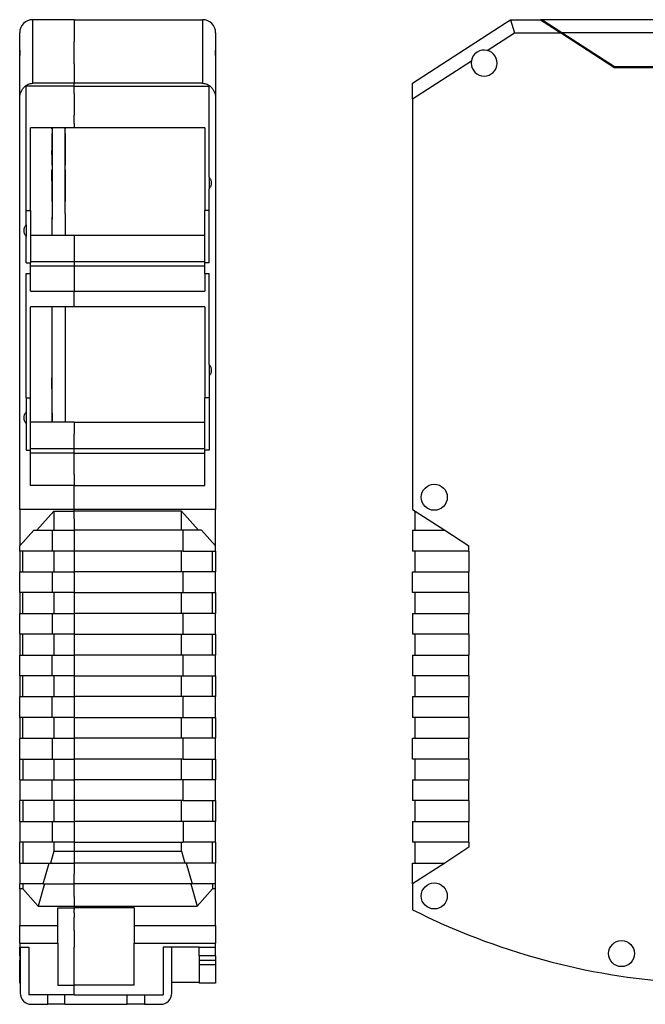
# Model space of a CAD drawing. Extents: x -11 to 300, y -102 to 102.
# Tile 4 of 5: x 156 to 228, y -57 to 57. Entities that reach past the tile are written whole.
import ezdxf

# ---------------------------------------------------------------- set-up
doc = ezdxf.new("R2010")
doc.units = 0
doc.layers.get('0').update_dxf_attribs({"linetype": 'CONTINUOUS'})

# ---------------------------------------------------------------- blocks, each defined once
blk = doc.blocks.new('ME_MAX_LP-MKDSO_2-2__00268395__', base_point=(159.44, 10.36))
at = {"color": 7}
for p, q in [((159.44, 44.2), (159.44, 44.33)), ((159.49, 44.33), (159.49, 44.2)), ((160.99, 44.2), (160.99, 44.33)), ((161.04, 44.2), (161.04, 44.33)), ((159.49, 44.2), (159.44, 44.2)), ((159.49, 44.2), (159.49, 43.66)), ((159.49, 43.66), (159.49, 42.96)), ((160.99, 43.66), (160.99, 44.2)), ((160.99, 44.2), (161.04, 44.2)), ((160.99, 42.41), (160.99, 43.66)), ((159.44, 42.41), (159.44, 42.26)), ((159.49, 42.41), (159.44, 42.41)), ((159.44, 42.26), (159.44, 41.96)), ((159.49, 42.96), (159.49, 42.66)), ((159.49, 42.66), (159.49, 42.41)), ((159.49, 42.41), (159.49, 42.35)), ((159.49, 42.35), (159.49, 42.26)), ((159.49, 42.26), (159.49, 41.96)), ((160.99, 42.41), (161.04, 42.41)), ((160.99, 42.35), (160.99, 42.41)), ((160.99, 41.26), (160.99, 42.35)), ((161.04, 41.26), (161.04, 42.41)), ((159.44, 41.96), (159.44, 41.71)), ((159.44, 41.26), (159.44, 41.71)), ((159.44, 41.26), (159.44, 40.01)), ((159.49, 41.96), (159.49, 41.71)), ((159.49, 41.71), (159.49, 41.26)), ((159.49, 41.26), (159.49, 40.71)), ((160.99, 40.69), (160.99, 41.26)), ((161.04, 41.21), (161.04, 41.26)), ((161.04, 40.01), (161.04, 41.21)), ((159.49, 40.01), (159.44, 40.01)), ((159.49, 40.71), (159.49, 40.69)), ((159.49, 40.69), (159.49, 40.01)), ((159.49, 40.01), (159.49, 39.47)), ((160.99, 40.01), (160.99, 40.69)), ((160.99, 40.01), (161.04, 40.01)), ((160.99, 39.47), (160.99, 40.01)), ((159.49, 39.47), (159.49, 38.77)), ((159.49, 38.77), (159.49, 38.21)), ((160.99, 38.21), (160.99, 39.47)), ((159.44, 38.21), (159.44, 37.77)), ((159.49, 38.21), (159.44, 38.21)), ((159.44, 37.77), (159.44, 37.51)), ((159.44, 37.51), (159.44, 37.21)), ((159.49, 38.21), (159.49, 37.8)), ((159.49, 37.8), (159.49, 37.77)), ((159.49, 37.77), (159.49, 37.51)), ((159.49, 37.51), (159.49, 37.21)), ((160.99, 38.21), (161.04, 38.21)), ((160.99, 37.8), (160.99, 38.21)), ((160.99, 37.07), (160.99, 37.8)), ((161.04, 37.07), (161.04, 38.21)), ((159.44, 37.21), (159.44, 37.07)), ((159.44, 37.07), (159.44, 35.81)), ((159.49, 37.21), (159.49, 37.07)), ((159.49, 37.07), (159.49, 36.81)), ((159.49, 36.81), (159.49, 36.51)), ((159.49, 36.51), (159.49, 35.81)), ((160.99, 35.81), (160.99, 37.07)), ((161.04, 37.01), (161.04, 37.07)), ((161.04, 35.81), (161.04, 37.01)), ((159.49, 35.81), (159.44, 35.81)), ((159.49, 35.81), (159.49, 34.45)), ((160.99, 35.81), (161.04, 35.81)), ((160.99, 34.45), (160.99, 35.81)), ((159.49, 34.45), (159.49, 34.02)), ((160.99, 34.45), (160.99, 34.02)), ((159.44, 34.02), (159.44, 31.94)), ((159.49, 34.02), (159.44, 34.02)), ((159.49, 34.02), (159.49, 33.79)), ((159.49, 33.32), (159.49, 33.79)), ((159.49, 33.02), (159.49, 33.32)), ((159.49, 32.62), (159.49, 33.02)), ((160.99, 34.02), (161.04, 34.02)), ((160.99, 34.02), (160.99, 33.79)), ((160.99, 33.79), (160.99, 31.94)), ((161.04, 32.82), (161.04, 34.02)), ((159.49, 32.32), (159.49, 32.62)), ((159.49, 31.94), (159.49, 32.32)), ((161.04, 31.94), (161.04, 32.82)), ((159.44, 23.69), (159.44, 22.6)), ((159.49, 23.6), (159.49, 23.69)), ((159.49, 23.3), (159.49, 23.6)), ((159.49, 22.6), (159.49, 23.3)), ((160.99, 23.69), (160.99, 22.6)), ((161.04, 22.6), (161.04, 23.69)), ((159.49, 22.6), (159.44, 22.6)), ((159.49, 22.06), (159.49, 22.6)), ((159.49, 21.36), (159.49, 22.06)), ((160.99, 22.6), (161.04, 22.6)), ((160.99, 22.6), (160.99, 22.06)), ((160.99, 22.06), (160.99, 20.81)), ((159.44, 20.81), (159.44, 20.66)), ((159.49, 20.81), (159.44, 20.81)), ((159.44, 20.66), (159.44, 20.36)), ((159.49, 21.06), (159.49, 21.36)), ((159.49, 20.81), (159.49, 21.06)), ((159.49, 20.75), (159.49, 20.81)), ((159.49, 20.66), (159.49, 20.75)), ((159.49, 20.36), (159.49, 20.66)), ((160.99, 20.81), (161.04, 20.81)), ((160.99, 20.81), (160.99, 20.75)), ((160.99, 20.75), (160.99, 19.66)), ((161.04, 19.66), (161.04, 20.81)), ((159.44, 20.36), (159.44, 20.11)), ((159.44, 20.11), (159.44, 19.81)), ((159.44, 19.81), (159.44, 19.66)), ((159.44, 19.66), (159.44, 18.41)), ((159.49, 20.11), (159.49, 20.36)), ((159.49, 19.81), (159.49, 20.11)), ((159.49, 19.66), (159.49, 19.81)), ((159.49, 19.41), (159.49, 19.66)), ((159.49, 19.11), (159.49, 19.41)), ((160.99, 19.66), (160.99, 19.09)), ((161.04, 19.61), (161.04, 19.66)), ((161.04, 18.41), (161.04, 19.61)), ((159.49, 18.41), (159.44, 18.41)), ((159.49, 19.09), (159.49, 19.11)), ((159.49, 18.41), (159.49, 19.09)), ((159.49, 17.87), (159.49, 18.41)), ((160.99, 19.09), (160.99, 18.41)), ((160.99, 18.41), (160.99, 17.87)), ((160.99, 18.41), (161.04, 18.41)), ((159.49, 17.17), (159.49, 17.87)), ((159.49, 16.87), (159.49, 17.17)), ((160.99, 17.87), (160.99, 16.61)), ((159.44, 16.61), (159.44, 16.47)), ((159.49, 16.61), (159.44, 16.61)), ((159.44, 16.47), (159.44, 16.17)), ((159.44, 16.17), (159.44, 15.91)), ((159.44, 15.91), (159.44, 15.61)), ((159.49, 16.61), (159.49, 16.87)), ((159.49, 16.47), (159.49, 16.61)), ((159.49, 16.2), (159.49, 16.47)), ((159.49, 16.17), (159.49, 16.2)), ((159.49, 15.91), (159.49, 16.17)), ((159.49, 15.61), (159.49, 15.91)), ((160.99, 16.61), (161.04, 16.61)), ((160.99, 16.61), (160.99, 16.2)), ((160.99, 16.2), (160.99, 15.47)), ((161.04, 15.47), (161.04, 16.61)), ((159.44, 15.61), (159.44, 15.47)), ((159.44, 14.21), (159.44, 15.47)), ((159.49, 15.47), (159.49, 15.61)), ((159.49, 15.21), (159.49, 15.47)), ((159.49, 14.91), (159.49, 15.21)), ((159.49, 14.21), (159.49, 14.91)), ((160.99, 15.47), (160.99, 14.21)), ((161.04, 15.41), (161.04, 15.47)), ((161.04, 14.21), (161.04, 15.41)), ((159.49, 14.21), (159.44, 14.21)), ((159.49, 12.42), (159.49, 14.21)), ((160.99, 14.21), (161.04, 14.21)), ((160.99, 14.21), (160.99, 12.42)), ((159.49, 12.42), (159.44, 12.42)), ((159.44, 12.42), (159.44, 10.36)), ((159.49, 11.72), (159.49, 12.42)), ((159.49, 11.43), (159.49, 11.72)), ((159.49, 11.43), (159.49, 11.42)), ((159.49, 11.42), (159.49, 11.02)), ((160.99, 12.42), (160.99, 11.43)), ((160.99, 12.42), (161.04, 12.42)), ((160.99, 11.43), (160.99, 10.36)), ((161.04, 11.22), (161.04, 12.42)), ((159.49, 11.02), (159.49, 10.72)), ((159.49, 10.72), (159.49, 10.36)), ((161.04, 10.36), (161.04, 11.22))]:
    blk.add_line(p, q, dxfattribs=at)
blk = doc.blocks.new('ME_MAX_LP-MSTBO_2-2__00286672__', base_point=(159.44, 10.36))
at = {"color": 7}
for p, q in [((159.49, 44.33), (159.49, 44.2)), ((160.99, 44.2), (160.99, 44.33)), ((159.44, 43.66), (159.44, 42.41)), ((159.49, 43.66), (159.44, 43.66)), ((159.49, 44.2), (159.49, 43.66)), ((159.49, 43.66), (159.49, 42.96)), ((160.99, 43.66), (160.99, 44.2)), ((160.99, 42.41), (160.99, 43.66)), ((160.99, 43.66), (161.04, 43.66)), ((161.04, 42.46), (161.04, 43.66)), ((159.44, 42.41), (159.44, 42.26)), ((159.44, 42.26), (159.44, 41.96)), ((159.49, 42.96), (159.49, 42.66)), ((159.49, 42.66), (159.49, 42.41)), ((159.49, 42.41), (159.49, 42.35)), ((159.49, 42.35), (159.49, 42.26)), ((159.49, 42.26), (159.49, 41.96)), ((160.99, 42.35), (160.99, 42.41)), ((160.99, 41.26), (160.99, 42.35)), ((161.04, 42.41), (161.04, 42.46)), ((161.04, 41.26), (161.04, 42.41)), ((159.44, 41.96), (159.44, 41.71)), ((159.44, 41.26), (159.44, 41.71)), ((159.49, 41.96), (159.49, 41.71)), ((159.49, 41.71), (159.49, 41.26)), ((159.49, 41.26), (159.49, 40.71)), ((160.99, 40.69), (160.99, 41.26)), ((159.49, 40.71), (159.49, 40.69)), ((159.49, 40.69), (159.49, 40.01)), ((159.49, 40.01), (159.49, 39.47)), ((160.99, 40.01), (160.99, 40.69)), ((160.99, 39.47), (160.99, 40.01)), ((159.44, 38.21), (159.44, 39.47)), ((159.49, 39.47), (159.44, 39.47)), ((159.49, 39.47), (159.49, 38.77)), ((159.49, 38.77), (159.49, 38.21)), ((160.99, 39.47), (161.04, 39.47)), ((160.99, 38.21), (160.99, 39.47)), ((161.04, 38.27), (161.04, 39.47)), ((159.44, 38.21), (159.44, 37.77)), ((159.44, 37.77), (159.44, 37.51)), ((159.44, 37.51), (159.44, 37.21)), ((159.49, 38.21), (159.49, 37.8)), ((159.49, 37.8), (159.49, 37.77)), ((159.49, 37.77), (159.49, 37.51)), ((159.49, 37.51), (159.49, 37.21)), ((160.99, 37.8), (160.99, 38.21)), ((160.99, 37.07), (160.99, 37.8)), ((161.04, 38.21), (161.04, 38.27)), ((161.04, 37.07), (161.04, 38.21)), ((159.44, 37.21), (159.44, 37.07)), ((159.49, 37.21), (159.49, 37.07)), ((159.49, 37.07), (159.49, 36.81)), ((159.49, 36.81), (159.49, 36.51)), ((159.49, 36.51), (159.49, 35.81)), ((160.99, 35.81), (160.99, 37.07)), ((159.49, 35.81), (159.49, 34.45)), ((160.99, 34.45), (160.99, 35.81)), ((159.49, 34.45), (159.49, 34.02)), ((160.99, 34.45), (160.99, 34.02)), ((159.49, 34.02), (159.49, 33.79)), ((159.49, 33.32), (159.49, 33.79)), ((159.49, 33.02), (159.49, 33.32)), ((159.49, 32.62), (159.49, 33.02)), ((160.99, 34.02), (160.99, 33.79)), ((160.99, 33.79), (160.99, 31.94)), ((159.49, 32.32), (159.49, 32.62)), ((159.49, 31.94), (159.49, 32.32)), ((159.49, 23.6), (159.49, 23.69)), ((159.49, 23.3), (159.49, 23.6)), ((159.49, 22.6), (159.49, 23.3)), ((160.99, 23.69), (160.99, 22.6)), ((159.44, 22.06), (159.44, 20.81)), ((159.49, 22.06), (159.44, 22.06)), ((159.49, 22.06), (159.49, 22.6)), ((159.49, 21.36), (159.49, 22.06)), ((160.99, 22.6), (160.99, 22.06)), ((160.99, 22.06), (160.99, 20.81)), ((160.99, 22.06), (161.04, 22.06)), ((161.04, 20.86), (161.04, 22.06)), ((159.44, 20.81), (159.44, 20.66)), ((159.44, 20.66), (159.44, 20.36)), ((159.49, 21.06), (159.49, 21.36)), ((159.49, 20.81), (159.49, 21.06)), ((159.49, 20.75), (159.49, 20.81)), ((159.49, 20.66), (159.49, 20.75)), ((159.49, 20.36), (159.49, 20.66)), ((160.99, 20.81), (160.99, 20.75)), ((160.99, 20.75), (160.99, 19.66)), ((161.04, 20.81), (161.04, 20.86)), ((161.04, 19.66), (161.04, 20.81)), ((159.44, 20.36), (159.44, 20.11)), ((159.44, 20.11), (159.44, 19.81)), ((159.44, 19.81), (159.44, 19.66)), ((159.49, 20.11), (159.49, 20.36)), ((159.49, 19.81), (159.49, 20.11)), ((159.49, 19.66), (159.49, 19.81)), ((159.49, 19.41), (159.49, 19.66)), ((159.49, 19.11), (159.49, 19.41)), ((160.99, 19.66), (160.99, 19.09)), ((159.49, 19.09), (159.49, 19.11)), ((159.49, 18.41), (159.49, 19.09)), ((159.49, 17.87), (159.49, 18.41)), ((160.99, 19.09), (160.99, 18.41)), ((160.99, 18.41), (160.99, 17.87)), ((159.44, 17.87), (159.44, 16.61)), ((159.49, 17.87), (159.44, 17.87)), ((159.49, 17.17), (159.49, 17.87)), ((159.49, 16.87), (159.49, 17.17)), ((160.99, 17.87), (160.99, 16.61)), ((160.99, 17.87), (161.04, 17.87)), ((161.04, 16.67), (161.04, 17.87)), ((159.44, 16.61), (159.44, 16.47)), ((159.44, 16.47), (159.44, 16.17)), ((159.44, 16.17), (159.44, 15.91)), ((159.44, 15.91), (159.44, 15.61)), ((159.49, 16.61), (159.49, 16.87)), ((159.49, 16.47), (159.49, 16.61)), ((159.49, 16.2), (159.49, 16.47)), ((159.49, 16.17), (159.49, 16.2)), ((159.49, 15.91), (159.49, 16.17)), ((159.49, 15.61), (159.49, 15.91)), ((160.99, 16.61), (160.99, 16.2)), ((160.99, 16.2), (160.99, 15.47)), ((161.04, 16.61), (161.04, 16.67)), ((161.04, 15.47), (161.04, 16.61)), ((159.44, 15.61), (159.44, 15.47)), ((159.49, 15.47), (159.49, 15.61)), ((159.49, 15.21), (159.49, 15.47)), ((159.49, 14.91), (159.49, 15.21)), ((159.49, 14.21), (159.49, 14.91)), ((160.99, 15.47), (160.99, 14.21)), ((159.49, 12.42), (159.49, 14.21)), ((160.99, 14.21), (160.99, 12.42)), ((159.49, 11.72), (159.49, 12.42)), ((159.49, 11.43), (159.49, 11.72)), ((159.49, 11.43), (159.49, 11.42)), ((159.49, 11.42), (159.49, 11.02)), ((160.99, 12.42), (160.99, 11.43)), ((160.99, 11.43), (160.99, 10.36)), ((159.49, 11.02), (159.49, 10.72)), ((159.49, 10.72), (159.49, 10.36))]:
    blk.add_line(p, q, dxfattribs=at)
blk = doc.blocks.new('ME_MAX_22_5_DKL_H_SELECT__3', base_point=(155.74, 51.35))
at = {"color": 7}
for p, q in [((157.34, 56.8), (157.24, 56.8)), ((157.39, 56.8), (157.34, 56.8)), ((162.04, 56.8), (157.39, 56.8)), ((162.04, 56.8), (166.54, 56.8)), ((166.54, 56.8), (176.69, 56.8)), ((176.69, 56.8), (176.74, 56.8)), ((176.74, 56.8), (176.84, 56.8)), ((155.74, 53.26), (155.74, 55.3)), ((178.34, 55.3), (178.34, 53.26)), ((155.74, 52.07), (155.74, 53.26)), ((178.34, 53.26), (178.34, 52.07)), ((155.74, 51.35), (155.74, 52.07)), ((178.34, 52.07), (178.34, 51.35))]:
    blk.add_line(p, q, dxfattribs=at)
for centre, start, end in [((157.24, 55.3), 90, 180), ((176.84, 55.3), 0, 90)]:
    blk.add_arc(centre, 1.5, start, end, dxfattribs=at)
blk = doc.blocks.new('ME_MAX_GEH-L_G_2-2_H_SELECT__4', base_point=(155.74, -55.7))
at = {"color": 7}
for p, q in [((157.34, 56.8), (157.24, 56.8)), ((157.24, 49.46), (157.24, 56.8)), ((157.39, 56.8), (157.34, 56.8)), ((162.04, 56.8), (157.39, 56.8)), ((162.04, 56.8), (162.04, 56.39)), ((162.04, 56.39), (162.04, 54.3)), ((155.74, 53.26), (155.74, 55.3)), ((162.04, 53.25), (162.04, 54.3)), ((155.74, 52.07), (155.74, 53.26)), ((162.04, 52.25), (162.04, 53.25)), ((155.74, 51.35), (155.74, 52.07)), ((155.74, 47.67), (155.74, 51.35)), ((162.04, 51.7), (162.04, 52.25)), ((162.04, 51.69), (162.04, 51.7)), ((162.04, 51.69), (162.04, 49.49)), ((162.04, 49.13), (156.49, 49.13)), ((156.49, 34.8), (156.49, 49.13)), ((162.04, 49.46), (157.24, 49.46)), ((162.04, 49.49), (162.04, 49.46)), ((162.04, 49.13), (162.04, 49.46)), ((162.04, 48.28), (162.04, 49.13)), ((162.04, 48.28), (162.04, 45.82)), ((162.04, 48.28), (162.04, 48.28)), ((155.74, 0.3), (155.74, 47.67)), ((162.04, 45.82), (162.04, 45.77)), ((162.04, 45.47), (162.04, 45.77)), ((162.04, 45.42), (162.04, 45.47)), ((156.99, 34.8), (156.99, 44.33)), ((162.04, 44.33), (156.99, 44.33)), ((162.04, 45.17), (162.04, 45.42)), ((162.04, 44.82), (162.04, 45.17)), ((162.04, 44.82), (162.04, 44.33)), ((156.49, 33.14), (156.49, 34.8)), ((156.49, 34.8), (156.99, 34.8)), ((156.99, 34.8), (156.99, 31.94)), ((156.49, 33.14), (156.49, 31.8)), ((156.99, 31.94), (156.99, 28.92)), ((156.99, 31.94), (162.04, 31.94)), ((162.04, 31.94), (162.04, 30.14)), ((156.49, 28.75), (156.49, 31.8)), ((162.04, 30.14), (162.04, 28.92)), ((156.49, 28.75), (156.99, 28.75)), ((156.99, 28.92), (162.04, 28.92)), ((156.99, 28.92), (156.99, 28.75)), ((156.99, 28.38), (156.99, 28.75)), ((162.04, 28.92), (162.04, 28.38)), ((156.49, 27.53), (156.99, 27.53)), ((156.49, 13.19), (156.49, 27.53)), ((162.04, 28.38), (156.99, 28.38)), ((156.99, 27.53), (156.99, 28.38)), ((156.99, 25.49), (156.99, 27.53)), ((162.04, 28.38), (162.04, 28.12)), ((162.04, 28.12), (162.04, 27.58)), ((162.04, 27.58), (162.04, 25.49)), ((156.99, 25.49), (162.04, 25.49)), ((162.04, 23.69), (162.04, 25.49)), ((162.04, 23.69), (156.99, 23.69)), ((156.99, 13.19), (156.99, 23.69)), ((156.49, 13.19), (156.99, 13.19)), ((156.49, 13.19), (156.49, 11.54)), ((156.99, 10.36), (156.99, 13.19)), ((156.49, 11.54), (156.49, 10.2)), ((162.04, 10.36), (156.99, 10.36)), ((156.99, 7.34), (156.99, 10.36)), ((162.04, 10.36), (162.04, 8.98)), ((156.49, 10.2), (156.49, 7.14)), ((162.04, 7.34), (162.04, 8.98)), ((156.49, 7.14), (156.99, 7.14)), ((156.99, 7.14), (156.99, 7.34)), ((156.99, 7.34), (162.04, 7.34)), ((156.99, 6.79), (156.99, 7.14)), ((162.04, 6.79), (162.04, 7.34)), ((162.04, 6.79), (156.99, 6.79)), ((156.99, 3.06), (156.99, 6.79)), ((162.04, 6.54), (162.04, 6.79)), ((162.04, 6), (162.04, 6.54)), ((162.04, 4.34), (162.04, 6)), ((162.04, 4.34), (162.04, 3.06)), ((162.04, 3.06), (156.99, 3.06)), ((162.04, 1.7), (162.04, 3.06)), ((162.04, 0.3), (162.04, 1.7)), ((162.04, 0.3), (155.74, 0.3)), ((155.74, 0.3), (155.74, -3.92)), ((157.71, -2.1), (159.67, 0.11)), ((159.67, 0.11), (162.04, 0.11)), ((159.67, 0.11), (159.67, -2.1)), ((162.04, 0.11), (162.04, 0.3)), ((162.04, -0.8), (162.04, 0.11)), ((162.04, -0.8), (162.04, -2.1)), ((157.36, -2.1), (155.74, -3.92)), ((157.36, -2.1), (157.71, -2.1)), ((157.71, -2.1), (159.49, -2.1)), ((159.49, -2.1), (159.67, -2.1)), ((159.49, -2.1), (159.49, -4.5)), ((159.67, -2.1), (162.04, -2.1)), ((162.04, -2.1), (162.04, -2.8)), ((162.04, -2.8), (162.04, -3.8)), ((155.74, -4.5), (155.74, -3.92)), ((156.09, -4.5), (155.74, -4.5)), ((155.74, -4.5), (155.74, -6.9)), ((159.49, -4.5), (156.09, -4.5)), ((156.09, -6.9), (156.09, -4.5)), ((159.67, -4.5), (159.49, -4.5)), ((162.04, -4.5), (159.67, -4.5)), ((159.67, -4.5), (159.67, -6.9)), ((162.04, -3.8), (162.04, -4.1)), ((162.04, -4.1), (162.04, -4.5)), ((162.04, -4.5), (162.04, -6.9)), ((155.74, -6.9), (156.09, -6.9)), ((155.74, -9.3), (155.74, -6.9)), ((156.09, -6.9), (159.49, -6.9)), ((159.49, -6.9), (159.67, -6.9)), ((159.49, -6.9), (159.49, -9.3)), ((159.67, -6.9), (162.04, -6.9)), ((162.04, -6.9), (162.04, -9.3)), ((155.74, -9.3), (155.74, -11.7)), ((156.09, -9.3), (155.74, -9.3)), ((159.49, -9.3), (156.09, -9.3)), ((156.09, -11.7), (156.09, -9.3)), ((159.67, -9.3), (159.49, -9.3)), ((159.67, -9.3), (159.67, -11.7)), ((162.04, -9.3), (159.67, -9.3)), ((162.04, -9.3), (162.04, -11.7)), ((155.74, -14.1), (155.74, -11.7)), ((155.74, -11.7), (156.09, -11.7)), ((156.09, -11.7), (159.49, -11.7)), ((159.49, -11.7), (159.67, -11.7)), ((159.49, -11.7), (159.49, -14.1)), ((159.67, -11.7), (162.04, -11.7)), ((162.04, -11.7), (162.04, -14.1)), ((156.09, -14.1), (155.74, -14.1)), ((155.74, -14.1), (155.74, -16.5)), ((156.09, -16.5), (156.09, -14.1)), ((159.49, -14.1), (156.09, -14.1)), ((159.67, -14.1), (159.49, -14.1)), ((162.04, -14.1), (159.67, -14.1)), ((159.67, -14.1), (159.67, -16.5)), ((162.04, -14.1), (162.04, -16.5)), ((155.74, -16.5), (156.09, -16.5)), ((155.74, -18.9), (155.74, -16.5)), ((156.09, -16.5), (159.49, -16.5)), ((159.49, -16.5), (159.67, -16.5)), ((159.49, -18.9), (159.49, -16.5)), ((159.67, -16.5), (162.04, -16.5)), ((162.04, -16.5), (162.04, -18.9)), ((155.74, -18.9), (155.74, -21.3)), ((156.09, -18.9), (155.74, -18.9)), ((156.09, -21.3), (156.09, -18.9)), ((159.49, -18.9), (156.09, -18.9)), ((159.67, -18.9), (159.49, -18.9)), ((162.04, -18.9), (159.67, -18.9)), ((159.67, -18.9), (159.67, -21.3)), ((162.04, -18.9), (162.04, -21.3)), ((155.74, -23.7), (155.74, -21.3)), ((155.74, -21.3), (156.09, -21.3)), ((156.09, -21.3), (159.49, -21.3)), ((159.49, -23.7), (159.49, -21.3)), ((159.49, -21.3), (159.67, -21.3)), ((159.67, -21.3), (162.04, -21.3)), ((162.04, -21.3), (162.04, -22)), ((162.04, -22), (162.04, -23)), ((155.74, -23.7), (155.74, -26.1)), ((156.09, -23.7), (155.74, -23.7)), ((159.49, -23.7), (156.09, -23.7)), ((156.09, -26.1), (156.09, -23.7)), ((159.67, -23.7), (159.49, -23.7)), ((162.04, -23.7), (159.67, -23.7)), ((159.67, -23.7), (159.67, -26.1)), ((162.04, -23), (162.04, -23.3)), ((162.04, -23.3), (162.04, -23.7)), ((162.04, -23.7), (162.04, -26.1)), ((155.74, -28.5), (155.74, -26.1)), ((155.74, -26.1), (156.09, -26.1)), ((156.09, -26.1), (159.49, -26.1)), ((159.49, -26.1), (159.49, -28.5)), ((159.49, -26.1), (159.67, -26.1)), ((159.67, -26.1), (162.04, -26.1)), ((162.04, -26.1), (162.04, -28.5)), ((155.74, -30.9), (155.74, -28.5)), ((155.74, -28.5), (156.09, -28.5)), ((156.09, -28.5), (159.49, -28.5)), ((156.09, -28.5), (156.09, -30.9)), ((159.49, -28.5), (159.67, -28.5)), ((159.67, -28.5), (162.04, -28.5)), ((159.67, -28.5), (159.67, -30.9)), ((162.04, -28.5), (162.04, -30.9)), ((155.74, -30.9), (156.09, -30.9)), ((155.74, -30.9), (155.74, -33.3)), ((156.09, -30.9), (159.49, -30.9)), ((159.49, -33.3), (159.49, -30.9)), ((159.49, -30.9), (159.67, -30.9)), ((159.67, -30.9), (162.04, -30.9)), ((162.04, -30.9), (162.04, -33.3)), ((156.09, -33.3), (155.74, -33.3)), ((155.74, -35.7), (155.74, -33.3)), ((156.09, -33.3), (156.09, -35.7)), ((159.49, -33.3), (156.09, -33.3)), ((159.67, -33.3), (159.49, -33.3)), ((159.67, -33.3), (159.67, -35.7)), ((162.04, -33.3), (159.67, -33.3)), ((162.04, -33.3), (162.04, -35.7)), ((155.74, -35.7), (156.09, -35.7)), ((155.74, -35.7), (155.74, -38.1)), ((156.09, -35.7), (159.49, -35.7)), ((159.49, -35.7), (159.49, -38.1)), ((159.49, -35.7), (159.67, -35.7)), ((159.67, -35.7), (162.04, -35.7)), ((162.04, -35.7), (162.04, -36.4)), ((162.04, -36.4), (162.04, -37.4)), ((162.04, -37.4), (162.04, -38.1)), ((156.09, -38.1), (155.74, -38.1)), ((155.74, -40.5), (155.74, -38.1)), ((159.49, -38.1), (156.09, -38.1)), ((156.09, -38.1), (156.09, -40.5)), ((159.67, -38.1), (159.49, -38.1)), ((162.04, -38.1), (159.67, -38.1)), ((159.67, -38.1), (159.67, -39.13)), ((162.04, -38.1), (162.04, -39.13)), ((159.67, -39.13), (159.28, -40.5)), ((159.67, -39.13), (162.04, -39.13)), ((162.04, -39.13), (162.04, -40.5)), ((155.74, -40.5), (155.74, -42.9)), ((155.74, -40.5), (156.09, -40.5)), ((156.09, -40.5), (159.13, -40.5)), ((158.45, -42.9), (159.13, -40.5)), ((159.13, -40.5), (159.28, -40.5)), ((159.28, -40.5), (162.04, -40.5)), ((162.04, -40.5), (162.04, -41.8)), ((162.04, -41.82), (162.04, -41.8)), ((162.04, -42.71), (162.04, -41.82)), ((155.74, -43.48), (155.74, -42.9)), ((156.09, -42.9), (155.74, -42.9)), ((158.45, -42.9), (156.09, -42.9)), ((156.09, -42.9), (156.09, -43.48)), ((158.6, -42.9), (157.88, -45.49)), ((158.45, -42.9), (158.6, -42.9)), ((158.6, -42.9), (162.04, -42.9)), ((162.04, -42.9), (162.04, -42.71)), ((162.04, -44.3), (162.04, -42.9)), ((155.74, -43.48), (155.74, -47.7)), ((156.09, -43.48), (155.74, -43.48)), ((156.09, -43.48), (157.88, -45.49)), ((162.04, -44.35), (162.04, -44.3)), ((162.04, -44.35), (162.04, -45.2)), ((162.04, -45.2), (162.04, -45.49)), ((157.88, -45.49), (162.04, -45.49)), ((160.14, -47.7), (160.14, -45.66)), ((160.14, -45.66), (162.04, -45.66)), ((162.04, -45.49), (162.04, -45.66)), ((162.04, -45.66), (162.04, -45.85)), ((162.04, -46.25), (162.04, -45.85)), ((162.04, -46.25), (162.04, -46.8)), ((155.74, -49.73), (155.74, -47.7)), ((155.74, -47.7), (160.14, -47.7)), ((160.14, -49.73), (160.14, -47.7)), ((162.04, -47.7), (162.04, -46.8)), ((162.04, -48.3), (162.04, -47.7)), ((162.04, -48.3), (162.04, -50.2)), ((155.74, -49.73), (160.14, -49.73)), ((155.74, -49.73), (155.74, -50.2)), ((160.14, -49.73), (160.14, -54.6)), ((155.74, -51.2), (155.74, -50.2)), ((155.74, -50.2), (155.79, -50.2)), ((155.79, -50.2), (156.79, -50.2)), ((156.79, -50.2), (156.79, -55.7)), ((162.04, -52.9), (162.04, -50.2)), ((155.74, -51.2), (155.74, -51.71)), ((155.74, -51.2), (155.79, -51.2)), ((155.74, -52.2), (155.74, -51.71)), ((155.74, -51.71), (155.79, -51.71)), ((155.74, -54.35), (155.74, -52.2)), ((155.74, -52.2), (155.79, -52.2)), ((162.04, -54.28), (162.04, -52.9)), ((155.74, -54.35), (155.79, -54.35)), ((162.04, -54.35), (162.04, -54.28)), ((162.04, -54.6), (162.04, -54.35)), ((160.14, -54.6), (162.04, -54.6)), ((162.04, -55.7), (162.04, -54.6)), ((158.94, -55.7), (156.79, -55.7)), ((160.94, -55.7), (158.94, -55.7)), ((162.04, -55.7), (160.94, -55.7))]:
    blk.add_line(p, q, dxfattribs=at)
for points in [[(155.74, 52.07, -0.016336), (155.75, 52.29), (155.76, 52.4, -0.005698), (155.79, 52.7), (155.8, 52.83), (155.81, 52.95, 0.019211), (155.81, 53.08), (155.81, 53.14, 0.030244), (155.8, 53.21), (155.8, 53.23, 0.026443), (155.79, 53.26), (155.78, 53.28, 0.18187), (155.76, 53.3)], [(155.74, 47.67, -0.043896), (155.77, 48.05, -0.044883), (155.87, 48.4, -0.047168), (156.03, 48.72, -0.049997), (156.24, 49, -0.054062), (156.49, 49.22, -0.047979), (156.73, 49.35, -0.050169), (156.98, 49.43, -0.051861), (157.24, 49.46)], [(156.24, 32.47, -0.03526), (156.25, 32.62, -0.035774), (156.28, 32.76, -0.036966), (156.33, 32.9, -0.038483), (156.4, 33.03, -0.040749), (156.49, 33.14)], [(156.49, 31.8, -0.041234), (156.4, 31.91, -0.039006), (156.33, 32.04, -0.03733), (156.28, 32.17, -0.035962), (156.25, 32.32, -0.035427), (156.24, 32.47)], [(156.24, 10.87, -0.03526), (156.25, 11.02, -0.035774), (156.28, 11.16, -0.036966), (156.33, 11.3, -0.038483), (156.4, 11.43, -0.040749), (156.49, 11.54)], [(156.49, 10.2, -0.041234), (156.4, 10.31, -0.039006), (156.33, 10.44, -0.03733), (156.28, 10.57, -0.035962), (156.25, 10.72, -0.035427), (156.24, 10.87)]]:
    blk.add_lwpolyline(points, format="xyb", dxfattribs=at)
blk.add_arc((157.24, 55.3), 1.5, 90, 180, dxfattribs=at)
blk = doc.blocks.new('ME_MAX_22_5_GEH-R_G_2-2_H_SELEC', base_point=(162.04, -55.7))
at = {"color": 7}
for p, q in [((162.04, 56.8), (162.04, 56.39)), ((162.04, 56.8), (166.54, 56.8)), ((162.04, 56.39), (162.04, 54.3)), ((166.54, 56.8), (176.69, 56.8)), ((176.69, 56.8), (176.74, 56.8)), ((176.74, 56.8), (176.84, 56.8)), ((176.84, 56.8), (176.84, 49.46)), ((178.34, 55.3), (178.34, 53.26)), ((162.04, 53.25), (162.04, 54.3)), ((162.04, 52.25), (162.04, 53.25)), ((178.34, 53.26), (178.34, 52.07)), ((162.04, 51.7), (162.04, 52.25)), ((162.04, 51.69), (162.04, 51.7)), ((162.04, 51.69), (162.04, 49.49)), ((178.34, 52.07), (178.34, 51.35)), ((178.34, 51.35), (178.34, 47.67)), ((162.04, 49.49), (162.04, 49.46)), ((162.04, 49.13), (162.04, 49.46)), ((176.84, 49.46), (162.04, 49.46)), ((162.04, 49.13), (177.59, 49.13)), ((162.04, 48.28), (162.04, 49.13)), ((177.59, 38.62), (177.59, 49.13)), ((162.04, 48.28), (162.04, 45.82)), ((162.04, 48.28), (162.04, 48.28)), ((178.34, 47.67), (178.34, 0.3)), ((162.04, 45.82), (162.04, 45.77)), ((162.04, 45.47), (162.04, 45.77)), ((162.04, 45.42), (162.04, 45.47)), ((162.04, 45.17), (162.04, 45.42)), ((162.04, 44.82), (162.04, 45.17)), ((162.04, 44.82), (162.04, 44.33)), ((177.09, 44.33), (162.04, 44.33)), ((177.09, 44.33), (177.09, 34.8)), ((177.59, 38.62), (177.59, 37.29)), ((177.59, 34.8), (177.59, 37.29)), ((177.59, 34.8), (177.09, 34.8)), ((177.09, 31.94), (177.09, 34.8)), ((177.59, 28.75), (177.59, 34.8)), ((162.04, 31.94), (162.04, 30.14)), ((162.04, 31.94), (177.09, 31.94)), ((177.09, 28.92), (177.09, 31.94)), ((162.04, 30.14), (162.04, 28.92)), ((162.04, 28.92), (177.09, 28.92)), ((162.04, 28.92), (162.04, 28.38)), ((177.09, 28.75), (177.09, 28.92)), ((177.59, 28.75), (177.09, 28.75)), ((177.09, 28.38), (177.09, 28.75)), ((162.04, 28.38), (162.04, 28.12)), ((177.09, 28.38), (162.04, 28.38)), ((162.04, 28.12), (162.04, 27.58)), ((162.04, 27.58), (162.04, 25.49)), ((177.09, 27.53), (177.09, 28.38)), ((177.09, 27.53), (177.09, 25.49)), ((177.09, 27.53), (177.59, 27.53)), ((177.59, 17.02), (177.59, 27.53)), ((162.04, 23.69), (162.04, 25.49)), ((162.04, 25.49), (177.09, 25.49)), ((177.09, 23.69), (162.04, 23.69)), ((177.09, 23.69), (177.09, 13.19)), ((177.59, 17.02), (177.59, 15.69)), ((177.59, 15.69), (177.59, 13.19)), ((177.09, 10.36), (177.09, 13.19)), ((177.59, 13.19), (177.09, 13.19)), ((177.59, 13.19), (177.59, 7.14)), ((162.04, 10.36), (162.04, 8.98)), ((162.04, 10.36), (177.09, 10.36)), ((177.09, 7.34), (177.09, 10.36)), ((162.04, 7.34), (162.04, 8.98)), ((162.04, 7.34), (177.09, 7.34)), ((162.04, 6.79), (162.04, 7.34)), ((177.09, 7.14), (177.09, 7.34)), ((177.09, 6.79), (177.09, 7.14)), ((177.59, 7.14), (177.09, 7.14)), ((162.04, 6.79), (177.09, 6.79)), ((162.04, 6.54), (162.04, 6.79)), ((162.04, 6), (162.04, 6.54)), ((162.04, 4.34), (162.04, 6)), ((177.09, 3.06), (177.09, 6.79)), ((162.04, 4.34), (162.04, 3.06)), ((162.04, 1.7), (162.04, 3.06)), ((162.04, 3.06), (177.09, 3.06)), ((162.04, 0.3), (162.04, 1.7)), ((162.04, 0.11), (162.04, 0.3)), ((178.34, 0.3), (162.04, 0.3)), ((162.04, -0.8), (162.04, 0.11)), ((174.41, 0.11), (162.04, 0.11)), ((174.41, 0.11), (176.37, -2.1)), ((174.41, -2.1), (174.41, 0.11)), ((178.34, -3.92), (178.34, 0.3)), ((162.04, -0.8), (162.04, -2.1)), ((162.04, -2.1), (162.04, -2.8)), ((174.41, -2.1), (162.04, -2.1)), ((174.59, -2.1), (174.41, -2.1)), ((174.59, -4.5), (174.59, -2.1)), ((176.37, -2.1), (174.59, -2.1)), ((176.72, -2.1), (176.37, -2.1)), ((176.72, -2.1), (178.34, -3.92)), ((162.04, -2.8), (162.04, -3.8)), ((162.04, -3.8), (162.04, -4.1)), ((162.04, -4.1), (162.04, -4.5)), ((174.41, -4.5), (162.04, -4.5)), ((162.04, -4.5), (162.04, -6.9)), ((174.41, -6.9), (174.41, -4.5)), ((174.59, -4.5), (174.41, -4.5)), ((174.59, -4.5), (177.99, -4.5)), ((177.99, -6.9), (177.99, -4.5)), ((177.99, -4.5), (178.34, -4.5)), ((178.34, -4.5), (178.34, -3.92)), ((178.34, -4.5), (178.34, -6.9)), ((162.04, -6.9), (162.04, -9.3)), ((174.41, -6.9), (162.04, -6.9)), ((174.59, -6.9), (174.41, -6.9)), ((174.59, -9.3), (174.59, -6.9)), ((177.99, -6.9), (174.59, -6.9)), ((178.34, -6.9), (177.99, -6.9)), ((178.34, -9.3), (178.34, -6.9)), ((162.04, -9.3), (162.04, -11.7)), ((162.04, -9.3), (174.41, -9.3)), ((174.41, -11.7), (174.41, -9.3)), ((174.41, -9.3), (174.59, -9.3)), ((174.59, -9.3), (177.99, -9.3)), ((177.99, -9.3), (178.34, -9.3)), ((177.99, -11.7), (177.99, -9.3)), ((178.34, -9.3), (178.34, -11.7)), ((162.04, -11.7), (162.04, -14.1)), ((174.41, -11.7), (162.04, -11.7)), ((174.59, -11.7), (174.41, -11.7)), ((174.59, -14.1), (174.59, -11.7)), ((177.99, -11.7), (174.59, -11.7)), ((178.34, -11.7), (177.99, -11.7)), ((178.34, -14.1), (178.34, -11.7)), ((162.04, -14.1), (174.41, -14.1)), ((162.04, -14.1), (162.04, -16.5)), ((174.41, -14.1), (174.59, -14.1)), ((174.41, -16.5), (174.41, -14.1)), ((174.59, -14.1), (177.99, -14.1)), ((177.99, -14.1), (178.34, -14.1)), ((177.99, -16.5), (177.99, -14.1)), ((178.34, -14.1), (178.34, -16.5)), ((162.04, -16.5), (162.04, -18.9)), ((174.41, -16.5), (162.04, -16.5)), ((174.59, -16.5), (174.41, -16.5)), ((177.99, -16.5), (174.59, -16.5)), ((174.59, -18.9), (174.59, -16.5)), ((178.34, -16.5), (177.99, -16.5)), ((178.34, -18.9), (178.34, -16.5)), ((162.04, -18.9), (162.04, -21.3)), ((162.04, -18.9), (174.41, -18.9)), ((174.41, -21.3), (174.41, -18.9)), ((174.41, -18.9), (174.59, -18.9)), ((174.59, -18.9), (177.99, -18.9)), ((177.99, -21.3), (177.99, -18.9)), ((177.99, -18.9), (178.34, -18.9)), ((178.34, -18.9), (178.34, -21.3)), ((162.04, -21.3), (162.04, -22)), ((174.41, -21.3), (162.04, -21.3)), ((174.59, -21.3), (174.41, -21.3)), ((177.99, -21.3), (174.59, -21.3)), ((174.59, -23.7), (174.59, -21.3)), ((178.34, -21.3), (177.99, -21.3)), ((178.34, -23.7), (178.34, -21.3)), ((162.04, -22), (162.04, -23)), ((162.04, -23), (162.04, -23.3)), ((162.04, -23.3), (162.04, -23.7)), ((162.04, -23.7), (162.04, -26.1)), ((162.04, -23.7), (174.41, -23.7)), ((174.41, -26.1), (174.41, -23.7)), ((174.41, -23.7), (174.59, -23.7)), ((174.59, -23.7), (177.99, -23.7)), ((177.99, -26.1), (177.99, -23.7)), ((177.99, -23.7), (178.34, -23.7)), ((178.34, -23.7), (178.34, -26.1)), ((162.04, -26.1), (162.04, -28.5)), ((174.41, -26.1), (162.04, -26.1)), ((174.59, -26.1), (174.41, -26.1)), ((177.99, -26.1), (174.59, -26.1)), ((174.59, -28.5), (174.59, -26.1)), ((178.34, -26.1), (177.99, -26.1)), ((178.34, -28.5), (178.34, -26.1)), ((174.41, -28.5), (162.04, -28.5)), ((162.04, -28.5), (162.04, -30.9)), ((174.59, -28.5), (174.41, -28.5)), ((174.41, -30.9), (174.41, -28.5)), ((174.59, -28.5), (177.99, -28.5)), ((177.99, -28.5), (178.34, -28.5)), ((177.99, -30.9), (177.99, -28.5)), ((178.34, -28.5), (178.34, -30.9)), ((162.04, -30.9), (162.04, -33.3)), ((174.41, -30.9), (162.04, -30.9)), ((174.59, -30.9), (174.41, -30.9)), ((177.99, -30.9), (174.59, -30.9)), ((174.59, -33.3), (174.59, -30.9)), ((178.34, -30.9), (177.99, -30.9)), ((178.34, -33.3), (178.34, -30.9)), ((174.41, -33.3), (162.04, -33.3)), ((162.04, -33.3), (162.04, -35.7)), ((174.59, -33.3), (174.41, -33.3)), ((174.41, -35.7), (174.41, -33.3)), ((174.59, -33.3), (177.99, -33.3)), ((177.99, -33.3), (177.99, -35.7)), ((177.99, -33.3), (178.34, -33.3)), ((178.34, -33.3), (178.34, -35.7)), ((174.41, -35.7), (162.04, -35.7)), ((162.04, -35.7), (162.04, -36.4)), ((174.59, -35.7), (174.41, -35.7)), ((177.99, -35.7), (174.59, -35.7)), ((174.59, -35.7), (174.59, -38.1)), ((178.34, -35.7), (177.99, -35.7)), ((178.34, -38.1), (178.34, -35.7)), ((162.04, -36.4), (162.04, -37.4)), ((162.04, -37.4), (162.04, -38.1)), ((162.04, -38.1), (174.41, -38.1)), ((162.04, -38.1), (162.04, -39.13)), ((174.41, -38.1), (174.59, -38.1)), ((174.41, -39.13), (174.41, -38.1)), ((177.99, -38.1), (174.59, -38.1)), ((177.99, -40.5), (177.99, -38.1)), ((178.34, -38.1), (177.99, -38.1)), ((178.34, -38.1), (178.34, -40.5)), ((162.04, -39.13), (174.41, -39.13)), ((162.04, -39.13), (162.04, -40.5)), ((174.41, -39.13), (174.8, -40.5)), ((174.8, -40.5), (162.04, -40.5)), ((162.04, -40.5), (162.04, -41.8)), ((174.95, -40.5), (174.8, -40.5)), ((177.99, -40.5), (174.95, -40.5)), ((174.95, -40.5), (175.63, -42.9)), ((178.34, -40.5), (177.99, -40.5)), ((178.34, -42.9), (178.34, -40.5)), ((162.04, -41.82), (162.04, -41.8)), ((162.04, -42.71), (162.04, -41.82)), ((162.04, -42.9), (162.04, -42.71)), ((175.48, -42.9), (162.04, -42.9)), ((162.04, -44.3), (162.04, -42.9)), ((175.48, -42.9), (176.2, -45.49)), ((175.63, -42.9), (175.48, -42.9)), ((177.99, -42.9), (175.63, -42.9)), ((177.99, -42.9), (177.99, -43.48)), ((178.34, -42.9), (177.99, -42.9)), ((178.34, -43.48), (178.34, -42.9)), ((162.04, -44.35), (162.04, -44.3)), ((177.99, -43.48), (176.2, -45.49)), ((178.34, -43.48), (177.99, -43.48)), ((178.34, -47.7), (178.34, -43.48)), ((162.04, -44.35), (162.04, -45.2)), ((162.04, -45.2), (162.04, -45.49)), ((162.04, -45.49), (162.04, -45.66)), ((162.04, -45.49), (176.2, -45.49)), ((162.04, -45.66), (162.04, -45.85)), ((168.94, -45.66), (162.04, -45.66)), ((162.04, -46.25), (162.04, -45.85)), ((162.04, -46.25), (162.04, -46.8)), ((168.94, -45.66), (168.94, -47.7)), ((162.04, -47.7), (162.04, -46.8)), ((162.04, -48.3), (162.04, -47.7)), ((168.94, -47.7), (168.94, -49.73)), ((168.94, -47.7), (178.34, -47.7)), ((178.34, -47.7), (178.34, -49.73)), ((162.04, -48.3), (162.04, -50.2)), ((168.94, -49.73), (178.34, -49.73)), ((168.94, -54.6), (168.94, -49.73)), ((178.34, -50.2), (178.34, -49.73)), ((162.04, -52.9), (162.04, -50.2)), ((173.29, -50.2), (172.29, -50.2)), ((172.29, -50.2), (172.29, -55.7)), ((176.44, -50.2), (173.29, -50.2)), ((176.44, -50.2), (178.34, -50.2)), ((176.44, -51.2), (176.44, -50.2)), ((178.34, -51.2), (178.34, -50.2)), ((178.34, -51.2), (176.44, -51.2)), ((176.44, -51.2), (176.44, -51.71)), ((176.44, -51.71), (178.34, -51.71)), ((176.44, -51.71), (176.44, -52.2)), ((176.44, -52.2), (176.44, -54.28)), ((176.44, -52.2), (178.34, -52.2)), ((178.34, -51.2), (178.34, -51.71)), ((178.34, -51.71), (178.34, -52.2)), ((178.34, -52.2), (178.34, -54.35)), ((162.04, -54.28), (162.04, -52.9)), ((162.04, -54.35), (162.04, -54.28)), ((162.04, -54.6), (162.04, -54.35)), ((176.44, -54.28), (173.29, -54.28)), ((176.44, -54.28), (176.44, -54.35)), ((178.34, -54.35), (176.44, -54.35)), ((168.94, -54.6), (162.04, -54.6)), ((162.04, -55.7), (162.04, -54.6)), ((162.04, -55.7), (168.14, -55.7)), ((168.14, -55.7), (170.14, -55.7)), ((170.14, -55.7), (172.29, -55.7))]:
    blk.add_line(p, q, dxfattribs=at)
for points in [[(178.32, 53.3, 0.276828), (178.3, 53.28), (178.29, 53.26, 0.039402), (178.28, 53.21), (178.27, 53.18), (178.27, 53.14, 0.027595), (178.27, 53.02), (178.27, 52.95, 0.013158), (178.29, 52.7), (178.31, 52.55), (178.32, 52.4, -0.013045), (178.34, 52.18), (178.34, 52.07)], [(176.84, 49.46, -0.051829), (177.1, 49.43, -0.050617), (177.35, 49.35, -0.048795), (177.59, 49.22, -0.054835), (177.84, 49, -0.050958), (178.05, 48.72, -0.047858), (178.21, 48.4, -0.045244), (178.31, 48.05, -0.044219), (178.34, 47.67)], [(177.59, 38.62, -0.041234), (177.68, 38.51, -0.039006), (177.75, 38.39, -0.03733), (177.8, 38.25, -0.035962), (177.83, 38.1, -0.035427), (177.84, 37.95)], [(177.84, 37.95, -0.03526), (177.83, 37.8, -0.035774), (177.8, 37.66, -0.036966), (177.75, 37.52, -0.038483), (177.68, 37.4, -0.040749), (177.59, 37.29)], [(177.59, 17.02, -0.041234), (177.68, 16.91, -0.039006), (177.75, 16.79, -0.03733), (177.8, 16.65, -0.035962), (177.83, 16.5, -0.035427), (177.84, 16.35)], [(177.84, 16.35, -0.03526), (177.83, 16.2, -0.035774), (177.8, 16.06, -0.036966), (177.75, 15.92, -0.038483), (177.68, 15.8, -0.040749), (177.59, 15.69)]]:
    blk.add_lwpolyline(points, format="xyb", dxfattribs=at)
blk.add_arc((176.84, 55.3), 1.5, 0, 90, dxfattribs=at)
blk = doc.blocks.new('VAL-M_FUSSRIEGEL_H_SELECT__6', base_point=(155.79, -56.8))
at = {"color": 7}
for p, q in [((155.79, -50.2), (156.79, -50.2)), ((155.79, -50.2), (155.79, -55.5)), ((156.79, -50.2), (156.79, -55.7)), ((173.29, -50.2), (172.29, -50.2)), ((172.29, -50.2), (172.29, -55.7)), ((173.29, -55.5), (173.29, -50.2)), ((158.94, -55.7), (156.79, -55.7)), ((157.09, -56.8), (158.94, -56.8)), ((158.94, -55.7), (158.94, -56.8)), ((160.94, -55.7), (158.94, -55.7)), ((160.94, -56.8), (158.94, -56.8)), ((160.94, -56.8), (160.94, -55.7)), ((162.04, -55.7), (160.94, -55.7)), ((160.94, -56.8), (168.14, -56.8)), ((162.04, -55.7), (168.14, -55.7)), ((168.14, -56.8), (168.14, -55.7)), ((168.14, -55.7), (170.14, -55.7)), ((170.14, -56.8), (168.14, -56.8)), ((170.14, -55.7), (172.29, -55.7)), ((170.14, -55.7), (170.14, -56.8)), ((170.14, -56.8), (171.99, -56.8))]:
    blk.add_line(p, q, dxfattribs=at)
for centre, start, end in [((157.09, -55.5), 180, 270), ((171.99, -55.5), 270, 0)]:
    blk.add_arc(centre, 1.3, start, end, dxfattribs=at)
blk = doc.blocks.new('ME_MAX_22_5_G_2-2_H_SELECT__7', base_point=(155.74, -56.8))
for name, p in [('ME_MAX_22_5_DKL_H_SELECT__3', (155.74, 51.35)), ('ME_MAX_GEH-L_G_2-2_H_SELECT__4', (155.74, -55.7)), ('ME_MAX_22_5_GEH-R_G_2-2_H_SELEC', (162.04, -55.7)), ('ME_MAX_LP-MKDSO_2-2__00268395__', (159.44, 10.36)), ('ME_MAX_LP-MSTBO_2-2__00286672__', (159.44, 10.36)), ('VAL-M_FUSSRIEGEL_H_SELECT__6', (155.79, -56.8))]:
    blk.add_blockref(name, p)
blk = doc.blocks.new('SA-LINKS1', base_point=(155.74, -56.8))
blk.add_blockref('ME_MAX_22_5_G_2-2_H_SELECT__7', (155.74, -56.8))
blk = doc.blocks.new('ME_MAX_22_5_DKL_H_SELECT__22', base_point=(213.06, 51.35))
at = {"color": 7}
for p, q in [((213.06, 56.8), (215.81, 56.8)), ((215.96, 56.8), (215.81, 56.8)), ((218.27, 55.3), (215.96, 56.8)), ((285.16, 56.8), (215.96, 56.8)), ((224.35, 51.35), (218.27, 55.3)), ((282.85, 55.3), (218.27, 55.3)), ((276.77, 51.35), (224.35, 51.35))]:
    blk.add_line(p, q, dxfattribs=at)
blk = doc.blocks.new('ME_MAX_22_5_GEH-R_G_2-2_H_SELE7', base_point=(201.06, -55.7))
at = {"color": 7}
for p, q in [((201.06, 49.46), (211.73, 56.39)), ((211.73, 56.39), (212.36, 56.8)), ((212.36, 56.8), (212.91, 56.8)), ((212.91, 56.8), (213.06, 56.8)), ((213.06, 56.8), (215.81, 56.8)), ((215.81, 56.8), (217.73, 55.55)), ((217.73, 55.55), (217.88, 55.55)), ((201.06, 49.13), (201.06, 49.46)), ((201.06, 47.67), (201.06, 49.13)), ((201.06, 47.67), (201.06, 33.14)), ((201.06, 33.14), (201.06, 31.8)), ((201.06, 31.8), (201.06, 28.75)), ((201.06, 28.75), (201.06, 27.53)), ((201.06, 27.53), (201.06, 11.54)), ((201.06, 11.54), (201.06, 10.2)), ((201.06, 10.2), (201.06, 7.15)), ((201.06, 7.15), (201.06, 3.06)), ((201.06, 3.06), (201.06, 0.3)), ((201.06, 0.3), (201.36, 0.11)), ((201.36, -2.1), (201.36, 0.11)), ((201.06, -2.1), (201.06, -4.5)), ((201.06, -2.1), (201.36, -2.1)), ((201.36, -4.5), (201.06, -4.5)), ((201.36, -6.9), (201.36, -4.5)), ((201.06, -6.9), (201.36, -6.9)), ((201.06, -9.3), (201.06, -6.9)), ((201.36, -9.3), (201.06, -9.3)), ((201.36, -11.7), (201.36, -9.3)), ((201.06, -11.7), (201.36, -11.7)), ((201.06, -11.7), (201.06, -14.1)), ((201.36, -14.1), (201.06, -14.1)), ((201.36, -16.5), (201.36, -14.1)), ((201.06, -16.5), (201.06, -18.9)), ((201.06, -16.5), (201.36, -16.5)), ((201.36, -18.9), (201.06, -18.9)), ((201.36, -21.3), (201.36, -18.9)), ((201.06, -21.3), (201.06, -23.7)), ((201.06, -21.3), (201.36, -21.3)), ((201.36, -23.7), (201.06, -23.7)), ((201.36, -26.1), (201.36, -23.7)), ((201.06, -26.1), (201.36, -26.1)), ((201.06, -28.5), (201.06, -26.1)), ((201.36, -28.5), (201.06, -28.5)), ((201.36, -30.9), (201.36, -28.5)), ((201.06, -30.9), (201.06, -33.3)), ((201.06, -30.9), (201.36, -30.9)), ((201.36, -33.3), (201.06, -33.3)), ((201.36, -35.7), (201.36, -33.3)), ((201.06, -35.7), (201.06, -38.1)), ((201.06, -35.7), (201.36, -35.7)), ((201.36, -38.1), (201.06, -38.1)), ((201.36, -40.5), (201.36, -38.1)), ((201.06, -40.5), (201.36, -40.5)), ((201.06, -42.9), (201.06, -40.5)), ((201.06, -42.9), (201.06, -45.89))]:
    blk.add_line(p, q, dxfattribs=at)
blk.add_arc((237.06, 25.55), 80, 243.2563, 266.2731, dxfattribs=at)
blk = doc.blocks.new('ME_MAX_GEH-L_G_2-2_H_SELECT__24', base_point=(201.06, -55.7))
at = {"color": 7}
for p, q in [((201.06, 49.46), (211.73, 56.39)), ((211.73, 56.39), (212.36, 56.8)), ((212.36, 56.8), (212.8, 55.3)), ((212.36, 56.8), (212.91, 56.8)), ((212.91, 56.8), (213.06, 56.8)), ((213.06, 56.8), (215.81, 56.8)), ((215.81, 56.8), (217.73, 55.55)), ((209.66, 53.26), (212.8, 55.3)), ((212.8, 55.3), (218.12, 55.3)), ((217.73, 55.55), (217.88, 55.55)), ((217.73, 55.55), (218.12, 55.3)), ((224.28, 51.3), (218.12, 55.3)), ((201.06, 47.67), (207.84, 52.07)), ((224.28, 51.3), (276.84, 51.3)), ((201.06, 49.13), (201.06, 49.46)), ((201.06, 47.67), (201.06, 49.13)), ((201.06, 47.67), (201.06, 33.14)), ((201.06, 33.14), (201.06, 31.8)), ((201.06, 31.8), (201.06, 28.75)), ((201.06, 28.75), (201.06, 27.53)), ((201.06, 27.53), (201.06, 11.54)), ((201.06, 11.54), (201.06, 10.2)), ((201.06, 10.2), (201.06, 7.15)), ((201.06, 7.15), (201.06, 3.06)), ((201.06, 3.06), (201.06, 0.3)), ((201.06, 0.3), (201.36, 0.11)), ((201.36, 0.11), (204.76, -2.1)), ((201.36, -2.1), (201.36, 0.11)), ((201.06, -2.1), (201.06, -4.5)), ((201.06, -2.1), (201.36, -2.1)), ((201.36, -2.1), (204.76, -2.1)), ((204.76, -2.1), (207.56, -3.92)), ((201.36, -4.5), (201.06, -4.5)), ((207.56, -4.5), (201.36, -4.5)), ((201.36, -6.9), (201.36, -4.5)), ((207.56, -4.5), (207.56, -3.92)), ((207.56, -4.5), (207.56, -6.9)), ((201.06, -6.9), (201.36, -6.9)), ((201.06, -9.3), (201.06, -6.9)), ((201.36, -6.9), (207.56, -6.9)), ((207.56, -9.3), (207.56, -6.9)), ((201.36, -9.3), (201.06, -9.3)), ((207.56, -9.3), (201.36, -9.3)), ((201.36, -11.7), (201.36, -9.3)), ((207.56, -9.3), (207.56, -11.7)), ((201.06, -11.7), (201.36, -11.7)), ((201.06, -11.7), (201.06, -14.1)), ((201.36, -11.7), (207.56, -11.7)), ((207.56, -14.1), (207.56, -11.7)), ((201.36, -14.1), (201.06, -14.1)), ((201.36, -16.5), (201.36, -14.1)), ((207.56, -14.1), (201.36, -14.1)), ((207.56, -14.1), (207.56, -16.5)), ((201.06, -16.5), (201.06, -18.9)), ((201.06, -16.5), (201.36, -16.5)), ((201.36, -16.5), (207.56, -16.5)), ((207.56, -18.9), (207.56, -16.5)), ((201.36, -18.9), (201.06, -18.9)), ((201.36, -21.3), (201.36, -18.9)), ((207.56, -18.9), (201.36, -18.9)), ((207.56, -18.9), (207.56, -21.3)), ((201.06, -21.3), (201.06, -23.7)), ((201.06, -21.3), (201.36, -21.3)), ((201.36, -21.3), (207.56, -21.3)), ((207.56, -23.7), (207.56, -21.3)), ((201.36, -23.7), (201.06, -23.7)), ((201.36, -26.1), (201.36, -23.7)), ((207.56, -23.7), (201.36, -23.7)), ((207.56, -23.7), (207.56, -26.1)), ((201.06, -26.1), (201.36, -26.1)), ((201.06, -28.5), (201.06, -26.1)), ((201.36, -26.1), (207.56, -26.1)), ((207.56, -28.5), (207.56, -26.1)), ((201.36, -28.5), (201.06, -28.5)), ((201.36, -30.9), (201.36, -28.5)), ((207.56, -28.5), (201.36, -28.5)), ((207.56, -28.5), (207.56, -30.9)), ((201.06, -30.9), (201.06, -33.3)), ((201.06, -30.9), (201.36, -30.9)), ((201.36, -30.9), (207.56, -30.9)), ((207.56, -33.3), (207.56, -30.9)), ((201.36, -33.3), (201.06, -33.3)), ((201.36, -35.7), (201.36, -33.3)), ((207.56, -33.3), (201.36, -33.3)), ((207.56, -33.3), (207.56, -35.7)), ((201.06, -35.7), (201.06, -38.1)), ((201.06, -35.7), (201.36, -35.7)), ((201.36, -35.7), (207.56, -35.7)), ((207.56, -38.1), (207.56, -35.7)), ((201.36, -38.1), (201.06, -38.1)), ((201.36, -40.5), (201.36, -38.1)), ((207.56, -38.1), (201.36, -38.1)), ((207.56, -38.1), (207.56, -38.68)), ((207.56, -38.68), (204.76, -40.5)), ((204.76, -40.5), (201.06, -42.9)), ((201.06, -40.5), (201.36, -40.5)), ((201.06, -42.9), (201.06, -40.5)), ((201.36, -40.5), (204.76, -40.5)), ((201.06, -42.9), (201.06, -45.89))]:
    blk.add_line(p, q, dxfattribs=at)
for centre in [(203.56, 1.7), (203.56, -44.3), (225.16, -50.95)]:
    blk.add_circle(centre, 1.5, dxfattribs=at)
for centre, radius, start, end in [((209.31, 51.8), 1.5, 169.5173, 76.4827), ((209.31, 51.8), 1.5, 76.4827, 169.5173), ((237.06, 25.55), 80, 243.2563, 266.2731)]:
    blk.add_arc(centre, radius, start, end, dxfattribs=at)
blk = doc.blocks.new('ME_MAX_22_5_G_2-2_H_SELECT__26', base_point=(201.06, -56.8))
for name, p in [('ME_MAX_22_5_GEH-R_G_2-2_H_SELE7', (201.06, -55.7)), ('ME_MAX_GEH-L_G_2-2_H_SELECT__24', (201.06, -55.7)), ('ME_MAX_22_5_DKL_H_SELECT__22', (213.06, 51.35))]:
    blk.add_blockref(name, p)
blk = doc.blocks.new('R_CKANS1', base_point=(201.06, -56.8))
blk.add_blockref('ME_MAX_22_5_G_2-2_H_SELECT__26', (201.06, -56.8))

msp = doc.modelspace()

# ---------------------------------------------------------------- block references
for name, p in [('SA-LINKS1', (155.74, -56.8)), ('R_CKANS1', (201.06, -56.8))]:
    msp.add_blockref(name, p)

doc.saveas('drawing.dxf')
